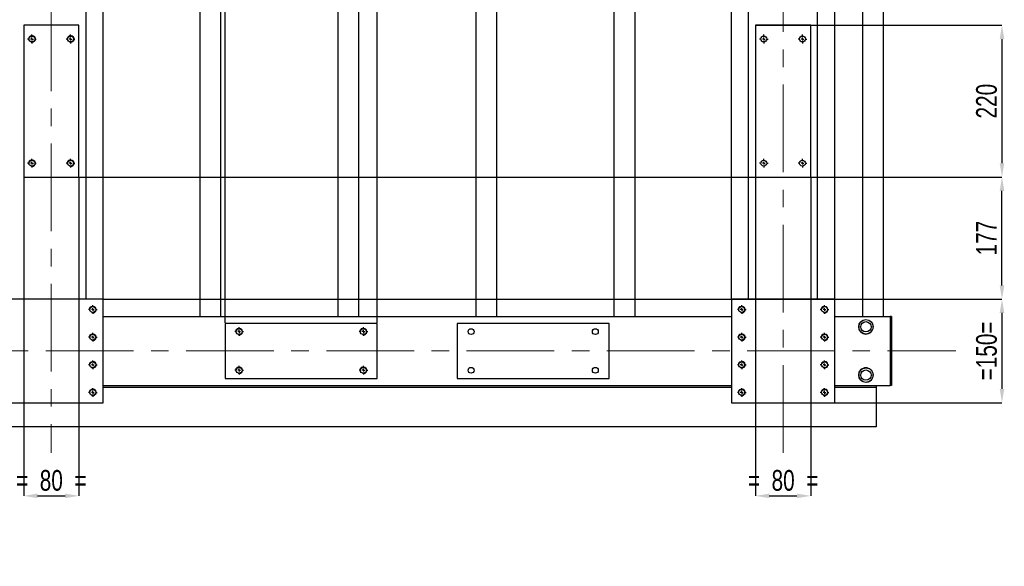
# Model space of a CAD drawing. Header units: millimetres. Extents: x 5 to 589, y 5 to 415.
# Tile 6 of 12: x 341 to 483, y 120 to 199. Entities that reach past the tile are written whole.
import ezdxf

# ---------------------------------------------------------------- set-up
doc = ezdxf.new("R2010")
doc.units = ezdxf.units.MM
doc.header["$PDSIZE"] = -1
doc.linetypes.add('CENTERX2', pattern=[20.32, 12.7, -2.54, 2.54, -2.54])
doc.layers.add('COTES', color=1, linetype='Continuous')
doc.layers.add('TRAIT-MIXTES', color=3, linetype='CENTERX2')
doc.layers.add('TRAIT-FORT', color=4, linetype='Continuous', lineweight=25)
doc.styles.add('SLDTEXTSTYLE0', font='TXT', dxfattribs={"width": 0.75})
doc.dimstyles.new('SLDDIMSTYLE2', dxfattribs={"dimtxt": 3, "dimasz": 2, "dimexe": 0, "dimexo": 0.0625, "dimgap": 0.75, "dimtad": 1, "dimdec": 0, "dimlfac": 10, "dimrnd": 1e-09, "dimzin": 12, "dimdsep": 46, "dimtxsty": 'SLDTEXTSTYLE0', "dimsah": 1, "dimcen": 0.09, "dimadec": 0, "dimazin": 3, "dimtfac": 1, "dimtdec": 0, "dimtmove": 0, "dimatfit": 0, "dimfxl": 1, "dimfrac": 2, "dimtolj": 1, "dimtzin": 12, "dimarcsym": 0})
doc.dimstyles.new('SLDDIMSTYLE3', dxfattribs={"dimtxt": 3, "dimasz": 2, "dimexe": 0, "dimexo": 0.0625, "dimgap": 0.75, "dimtad": 1, "dimdec": 0, "dimlfac": 10, "dimrnd": 1e-09, "dimzin": 12, "dimdsep": 46, "dimtxsty": 'SLDTEXTSTYLE0', "dimsah": 1, "dimcen": 0.09, "dimadec": 0, "dimazin": 3, "dimtfac": 1, "dimtdec": 0, "dimtofl": 0, "dimtmove": 0, "dimatfit": 3, "dimfxl": 1, "dimfrac": 2, "dimtolj": 1, "dimtzin": 12, "dimarcsym": 0})

# ---------------------------------------------------------------- blocks, each defined once
blk = doc.blocks.new('_D_2')
at = {"layer": 'COTES', "color": 0, "lineweight": -2, "transparency": 16777216}
for p, q in [((370.46, 155.46), (370.46, 264.9)), ((390.46, 264.9), (372.46, 264.9)), ((392.46, 155.46), (392.46, 264.9))]:
    blk.add_line(p, q, dxfattribs=at)
at = {"layer": 'COTES', "color": 0, "transparency": 16777216}
for points in [[(372.46, 265.23), (372.46, 264.57), (370.46, 264.9)], [(390.46, 265.23), (390.46, 264.57), (392.46, 264.9)]]:
    blk.add_solid(points, dxfattribs=at)
at = {"layer": 'Defpoints', "color": 0, "transparency": 16777216}
for p in [(370.46, 264.9), (370.46, 155.4), (392.46, 155.4)]:
    blk.add_point(p, dxfattribs=at)
at = {"layer": 'COTES', "color": 0, "transparency": 16777216, "insert": (381.46, 268.65), "char_height": 3, "attachment_point": 2, "style": 'SLDTEXTSTYLE0'}
blk.add_mtext('\\A1;220', dxfattribs=at)
blk = doc.blocks.new('_D_3')
at = {"layer": 'COTES', "color": 0, "lineweight": -2, "transparency": 16777216}
for p, q in [((337.76, 158.96), (337.76, 264.9)), ((350.76, 264.9), (339.76, 264.9)), ((352.76, 158.96), (352.76, 264.9))]:
    blk.add_line(p, q, dxfattribs=at)
at = {"layer": 'COTES', "color": 0, "transparency": 16777216}
for points in [[(339.76, 265.23), (339.76, 264.57), (337.76, 264.9)], [(350.76, 265.23), (350.76, 264.57), (352.76, 264.9)]]:
    blk.add_solid(points, dxfattribs=at)
at = {"layer": 'Defpoints', "color": 0, "transparency": 16777216}
for p in [(337.76, 264.9), (337.76, 158.9), (352.76, 158.9)]:
    blk.add_point(p, dxfattribs=at)
at = {"layer": 'COTES', "color": 0, "transparency": 16777216, "insert": (345.26, 268.65), "char_height": 3, "attachment_point": 2, "style": 'SLDTEXTSTYLE0'}
blk.add_mtext('\\A1;=150=', dxfattribs=at)
blk = doc.blocks.new('_D_4')
at = {"layer": 'COTES', "color": 0, "lineweight": -2, "transparency": 16777216}
for p, q in [((443.76, 158.96), (443.76, 264.9)), ((456.76, 264.9), (445.76, 264.9)), ((458.76, 158.96), (458.76, 264.9))]:
    blk.add_line(p, q, dxfattribs=at)
at = {"layer": 'COTES', "color": 0, "transparency": 16777216}
for points in [[(445.76, 265.23), (445.76, 264.57), (443.76, 264.9)], [(456.76, 265.23), (456.76, 264.57), (458.76, 264.9)]]:
    blk.add_solid(points, dxfattribs=at)
at = {"layer": 'Defpoints', "color": 0, "transparency": 16777216}
for p in [(443.76, 264.9), (443.76, 158.9), (458.76, 158.9)]:
    blk.add_point(p, dxfattribs=at)
at = {"layer": 'COTES', "color": 0, "transparency": 16777216, "insert": (451.26, 268.65), "char_height": 3, "attachment_point": 2, "style": 'SLDTEXTSTYLE0'}
blk.add_mtext('\\A1;=150=', dxfattribs=at)
blk = doc.blocks.new('_D_8')
at = {"layer": 'COTES', "color": 0, "lineweight": -2, "transparency": 16777216}
for p, q in [((443.83, 158.9), (482.96, 158.9)), ((482.96, 156.9), (482.96, 145.9)), ((443.83, 143.9), (482.96, 143.9))]:
    blk.add_line(p, q, dxfattribs=at)
at = {"layer": 'COTES', "color": 0, "transparency": 16777216}
for points in [[(482.63, 156.9), (483.3, 156.9), (482.96, 158.9)], [(482.63, 145.9), (483.3, 145.9), (482.96, 143.9)]]:
    blk.add_solid(points, dxfattribs=at)
at = {"layer": 'Defpoints', "color": 0, "transparency": 16777216}
for p in [(443.76, 158.9), (443.76, 143.9), (482.96, 143.9)]:
    blk.add_point(p, dxfattribs=at)
at = {"layer": 'COTES', "color": 0, "transparency": 16777216, "insert": (479.21, 151.4), "char_height": 3, "attachment_point": 2, "rotation": 90, "style": 'SLDTEXTSTYLE0'}
blk.add_mtext('\\A1;=150=', dxfattribs=at)
blk = doc.blocks.new('_D_9')
at = {"layer": 'COTES', "color": 0, "lineweight": -2, "transparency": 16777216}
for p, q in [((349.33, 176.6), (482.96, 176.6)), ((482.96, 160.9), (482.96, 174.6)), ((352.83, 158.9), (482.96, 158.9))]:
    blk.add_line(p, q, dxfattribs=at)
at = {"layer": 'COTES', "color": 0, "transparency": 16777216}
for points in [[(482.63, 174.6), (483.3, 174.6), (482.96, 176.6)], [(482.63, 160.9), (483.3, 160.9), (482.96, 158.9)]]:
    blk.add_solid(points, dxfattribs=at)
at = {"layer": 'Defpoints', "color": 0, "transparency": 16777216}
for p in [(349.26, 176.6), (482.96, 176.6), (352.76, 158.9)]:
    blk.add_point(p, dxfattribs=at)
at = {"layer": 'COTES', "color": 0, "transparency": 16777216, "insert": (479.21, 167.75), "char_height": 3, "attachment_point": 2, "rotation": 90, "style": 'SLDTEXTSTYLE0'}
blk.add_mtext('\\A1;177', dxfattribs=at)
blk = doc.blocks.new('_D_11')
at = {"layer": 'COTES', "color": 0, "lineweight": -2, "transparency": 16777216}
for p, q in [((447.33, 198.6), (482.96, 198.6)), ((482.96, 196.6), (482.96, 178.6)), ((447.33, 176.6), (482.96, 176.6))]:
    blk.add_line(p, q, dxfattribs=at)
at = {"layer": 'COTES', "color": 0, "transparency": 16777216}
for points in [[(482.63, 196.6), (483.3, 196.6), (482.96, 198.6)], [(482.63, 178.6), (483.3, 178.6), (482.96, 176.6)]]:
    blk.add_solid(points, dxfattribs=at)
at = {"layer": 'Defpoints', "color": 0, "transparency": 16777216}
for p in [(447.26, 198.6), (447.26, 176.6), (482.96, 176.6)]:
    blk.add_point(p, dxfattribs=at)
at = {"layer": 'COTES', "color": 0, "transparency": 16777216, "insert": (479.21, 187.6), "char_height": 3, "attachment_point": 2, "rotation": 90, "style": 'SLDTEXTSTYLE0'}
blk.add_mtext('\\A1;220', dxfattribs=at)
blk = doc.blocks.new('_D_14')
at = {"layer": 'COTES', "color": 0, "lineweight": -2, "transparency": 16777216}
for p, q in [((341.26, 176.54), (341.26, 130.4)), ((349.26, 176.54), (349.26, 130.4)), ((343.26, 130.4), (347.26, 130.4))]:
    blk.add_line(p, q, dxfattribs=at)
at = {"layer": 'COTES', "color": 0, "transparency": 16777216}
for points in [[(343.26, 130.73), (343.26, 130.07), (341.26, 130.4)], [(347.26, 130.73), (347.26, 130.07), (349.26, 130.4)]]:
    blk.add_solid(points, dxfattribs=at)
at = {"layer": 'Defpoints', "color": 0, "transparency": 16777216}
for p in [(341.26, 176.6), (349.26, 176.6), (349.26, 130.4)]:
    blk.add_point(p, dxfattribs=at)
at = {"layer": 'COTES', "color": 0, "transparency": 16777216, "insert": (345.26, 134.15), "char_height": 3, "attachment_point": 2, "style": 'SLDTEXTSTYLE0'}
blk.add_mtext('\\A1;=  80  =', dxfattribs=at)
blk = doc.blocks.new('_D_15')
at = {"layer": 'COTES', "color": 0, "lineweight": -2, "transparency": 16777216}
for p, q in [((447.26, 176.54), (447.26, 130.4)), ((455.26, 176.54), (455.26, 130.4)), ((449.26, 130.4), (453.26, 130.4))]:
    blk.add_line(p, q, dxfattribs=at)
at = {"layer": 'COTES', "color": 0, "transparency": 16777216}
for points in [[(449.26, 130.73), (449.26, 130.07), (447.26, 130.4)], [(453.26, 130.73), (453.26, 130.07), (455.26, 130.4)]]:
    blk.add_solid(points, dxfattribs=at)
at = {"layer": 'Defpoints', "color": 0, "transparency": 16777216}
for p in [(447.26, 176.6), (455.26, 176.6), (455.26, 130.4)]:
    blk.add_point(p, dxfattribs=at)
at = {"layer": 'COTES', "color": 0, "transparency": 16777216, "insert": (451.26, 134.15), "char_height": 3, "attachment_point": 2, "style": 'SLDTEXTSTYLE0'}
blk.add_mtext('\\A1;=  80  =', dxfattribs=at)
blk = doc.blocks.new('SW_CENTERMARKSYMBOL_0')
at = {"layer": 'TRAIT-MIXTES', "color": 0}
for p, q in [((-0.4, 0), (-0.63, 0)), ((0, 0), (-0.2, 0)), ((0, 0.4), (0, 0.63)), ((0, 0), (0, 0.2)), ((0, 0), (0, -0.2)), ((0, 0), (0.2, 0)), ((0.4, 0), (0.63, 0)), ((0, -0.4), (0, -0.63))]:
    blk.add_line(p, q, dxfattribs=at)
blk = doc.blocks.new('SW_CENTERMARKSYMBOL_1')
at = {"layer": 'TRAIT-MIXTES', "color": 0}
for p, q in [((-0.4, 0), (-0.63, 0)), ((0, 0), (-0.2, 0)), ((0, 0.4), (0, 0.63)), ((0, 0), (0, 0.2)), ((0, 0), (0, -0.2)), ((0, 0), (0.2, 0)), ((0.4, 0), (0.63, 0)), ((0, -0.4), (0, -0.63))]:
    blk.add_line(p, q, dxfattribs=at)
blk = doc.blocks.new('SW_CENTERMARKSYMBOL_2')
at = {"layer": 'TRAIT-MIXTES', "color": 0}
for p, q in [((-0.4, 0), (-0.63, 0)), ((0, 0), (-0.2, 0)), ((0, 0.4), (0, 0.63)), ((0, 0), (0, 0.2)), ((0, 0), (0, -0.2)), ((0, 0), (0.2, 0)), ((0.4, 0), (0.63, 0)), ((0, -0.4), (0, -0.63))]:
    blk.add_line(p, q, dxfattribs=at)
blk = doc.blocks.new('SW_CENTERMARKSYMBOL_3')
at = {"layer": 'TRAIT-MIXTES', "color": 0}
for p, q in [((-0.4, 0), (-0.63, 0)), ((0, 0), (-0.2, 0)), ((0, 0.4), (0, 0.63)), ((0, 0), (0, 0.2)), ((0, 0), (0, -0.2)), ((0, 0), (0.2, 0)), ((0.4, 0), (0.63, 0)), ((0, -0.4), (0, -0.63))]:
    blk.add_line(p, q, dxfattribs=at)
blk = doc.blocks.new('SW_CENTERMARKSYMBOL_24')
at = {"layer": 'TRAIT-MIXTES', "color": 0}
for p, q in [((-0.4, 0), (-0.63, 0)), ((0, 0), (-0.2, 0)), ((0, 0.4), (0, 0.63)), ((0, 0), (0, 0.2)), ((0, 0), (0, -0.2)), ((0, 0), (0.2, 0)), ((0.4, 0), (0.63, 0)), ((0, -0.4), (0, -0.63))]:
    blk.add_line(p, q, dxfattribs=at)
blk = doc.blocks.new('SW_CENTERMARKSYMBOL_25')
at = {"layer": 'TRAIT-MIXTES', "color": 0}
for p, q in [((-0.4, 0), (-0.63, 0)), ((0, 0), (-0.2, 0)), ((0, 0.4), (0, 0.63)), ((0, 0), (0, 0.2)), ((0, 0), (0, -0.2)), ((0, 0), (0.2, 0)), ((0.4, 0), (0.63, 0)), ((0, -0.4), (0, -0.63))]:
    blk.add_line(p, q, dxfattribs=at)
blk = doc.blocks.new('SW_CENTERMARKSYMBOL_26')
at = {"layer": 'TRAIT-MIXTES', "color": 0}
for p, q in [((-0.4, 0), (-0.63, 0)), ((0, 0), (-0.2, 0)), ((0, 0.4), (0, 0.63)), ((0, 0), (0, 0.2)), ((0, 0), (0, -0.2)), ((0, 0), (0.2, 0)), ((0.4, 0), (0.63, 0)), ((0, -0.4), (0, -0.63))]:
    blk.add_line(p, q, dxfattribs=at)
blk = doc.blocks.new('SW_CENTERMARKSYMBOL_27')
at = {"layer": 'TRAIT-MIXTES', "color": 0}
for p, q in [((-0.4, 0), (-0.63, 0)), ((0, 0), (-0.2, 0)), ((0, 0.4), (0, 0.63)), ((0, 0), (0, 0.2)), ((0, 0), (0, -0.2)), ((0, 0), (0.2, 0)), ((0.4, 0), (0.63, 0)), ((0, -0.4), (0, -0.63))]:
    blk.add_line(p, q, dxfattribs=at)
blk = doc.blocks.new('SW_CENTERMARKSYMBOL_28')
at = {"layer": 'TRAIT-MIXTES', "color": 0}
for p, q in [((-0.4, 0), (-0.63, 0)), ((0, 0), (-0.2, 0)), ((0, 0.4), (0, 0.63)), ((0, 0), (0, 0.2)), ((0, 0), (0, -0.2)), ((0, 0), (0.2, 0)), ((0.4, 0), (0.63, 0)), ((0, -0.4), (0, -0.63))]:
    blk.add_line(p, q, dxfattribs=at)
blk = doc.blocks.new('SW_CENTERMARKSYMBOL_29')
at = {"layer": 'TRAIT-MIXTES', "color": 0}
for p, q in [((-0.4, 0), (-0.63, 0)), ((0, 0), (-0.2, 0)), ((0, 0.4), (0, 0.63)), ((0, 0), (0, 0.2)), ((0, 0), (0, -0.2)), ((0, 0), (0.2, 0)), ((0.4, 0), (0.63, 0)), ((0, -0.4), (0, -0.63))]:
    blk.add_line(p, q, dxfattribs=at)
blk = doc.blocks.new('SW_CENTERMARKSYMBOL_30')
at = {"layer": 'TRAIT-MIXTES', "color": 0}
for p, q in [((-0.4, 0), (-0.63, 0)), ((0, 0), (-0.2, 0)), ((0, 0.4), (0, 0.63)), ((0, 0), (0, 0.2)), ((0, 0), (0, -0.2)), ((0, 0), (0.2, 0)), ((0.4, 0), (0.63, 0)), ((0, -0.4), (0, -0.63))]:
    blk.add_line(p, q, dxfattribs=at)
blk = doc.blocks.new('SW_CENTERMARKSYMBOL_31')
at = {"layer": 'TRAIT-MIXTES', "color": 0}
for p, q in [((-0.4, 0), (-0.63, 0)), ((0, 0), (-0.2, 0)), ((0, 0.4), (0, 0.63)), ((0, 0), (0, 0.2)), ((0, 0), (0, -0.2)), ((0, 0), (0.2, 0)), ((0.4, 0), (0.63, 0)), ((0, -0.4), (0, -0.63))]:
    blk.add_line(p, q, dxfattribs=at)
blk = doc.blocks.new('SW_CENTERMARKSYMBOL_36')
at = {"layer": 'TRAIT-MIXTES', "color": 0}
for p, q in [((-0.4, 0), (-0.63, 0)), ((0, 0), (-0.2, 0)), ((0, 0.4), (0, 0.63)), ((0, 0), (0, 0.2)), ((0, 0), (0, -0.2)), ((0, 0), (0.2, 0)), ((0.4, 0), (0.63, 0)), ((0, -0.4), (0, -0.63))]:
    blk.add_line(p, q, dxfattribs=at)
blk = doc.blocks.new('SW_CENTERMARKSYMBOL_37')
at = {"layer": 'TRAIT-MIXTES', "color": 0}
for p, q in [((-0.4, 0), (-0.63, 0)), ((0, 0), (-0.2, 0)), ((0, 0.4), (0, 0.63)), ((0, 0), (0, 0.2)), ((0, 0), (0, -0.2)), ((0, 0), (0.2, 0)), ((0.4, 0), (0.63, 0)), ((0, -0.4), (0, -0.63))]:
    blk.add_line(p, q, dxfattribs=at)
blk = doc.blocks.new('SW_CENTERMARKSYMBOL_38')
at = {"layer": 'TRAIT-MIXTES', "color": 0}
for p, q in [((-0.4, 0), (-0.63, 0)), ((0, 0), (-0.2, 0)), ((0, 0.4), (0, 0.63)), ((0, 0), (0, 0.2)), ((0, 0), (0, -0.2)), ((0, 0), (0.2, 0)), ((0.4, 0), (0.63, 0)), ((0, -0.4), (0, -0.63))]:
    blk.add_line(p, q, dxfattribs=at)
blk = doc.blocks.new('SW_CENTERMARKSYMBOL_39')
at = {"layer": 'TRAIT-MIXTES', "color": 0}
for p, q in [((-0.4, 0), (-0.63, 0)), ((0, 0), (-0.2, 0)), ((0, 0.4), (0, 0.63)), ((0, 0), (0, 0.2)), ((0, 0), (0, -0.2)), ((0, 0), (0.2, 0)), ((0.4, 0), (0.63, 0)), ((0, -0.4), (0, -0.63))]:
    blk.add_line(p, q, dxfattribs=at)
blk = doc.blocks.new('SW_CENTERMARKSYMBOL_40')
at = {"layer": 'TRAIT-MIXTES', "color": 0}
for p, q in [((-0.4, 0), (-0.63, 0)), ((0, 0), (-0.2, 0)), ((0, 0.4), (0, 0.63)), ((0, 0), (0, 0.2)), ((0, 0), (0, -0.2)), ((0, 0), (0.2, 0)), ((0.4, 0), (0.63, 0)), ((0, -0.4), (0, -0.63))]:
    blk.add_line(p, q, dxfattribs=at)
blk = doc.blocks.new('SW_CENTERMARKSYMBOL_41')
at = {"layer": 'TRAIT-MIXTES', "color": 0}
for p, q in [((-0.4, 0), (-0.63, 0)), ((0, 0), (-0.2, 0)), ((0, 0.4), (0, 0.63)), ((0, 0), (0, 0.2)), ((0, 0), (0, -0.2)), ((0, 0), (0.2, 0)), ((0.4, 0), (0.63, 0)), ((0, -0.4), (0, -0.63))]:
    blk.add_line(p, q, dxfattribs=at)
blk = doc.blocks.new('SW_CENTERMARKSYMBOL_42')
at = {"layer": 'TRAIT-MIXTES', "color": 0}
for p, q in [((-0.4, 0), (-0.63, 0)), ((0, 0), (-0.2, 0)), ((0, 0.4), (0, 0.63)), ((0, 0), (0, 0.2)), ((0, 0), (0, -0.2)), ((0, 0), (0.2, 0)), ((0.4, 0), (0.63, 0)), ((0, -0.4), (0, -0.63))]:
    blk.add_line(p, q, dxfattribs=at)
blk = doc.blocks.new('SW_CENTERMARKSYMBOL_43')
at = {"layer": 'TRAIT-MIXTES', "color": 0}
for p, q in [((-0.4, 0), (-0.63, 0)), ((0, 0), (-0.2, 0)), ((0, 0.4), (0, 0.63)), ((0, 0), (0, 0.2)), ((0, 0), (0, -0.2)), ((0, 0), (0.2, 0)), ((0.4, 0), (0.63, 0)), ((0, -0.4), (0, -0.63))]:
    blk.add_line(p, q, dxfattribs=at)
blk = doc.blocks.new('SW_CENTERMARKSYMBOL_52')
at = {"layer": 'TRAIT-MIXTES', "color": 0}
for p, q in [((-0.4, 0), (-0.63, 0)), ((0, 0), (-0.2, 0)), ((0, 0.4), (0, 0.63)), ((0, 0), (0, 0.2)), ((0, 0), (0, -0.2)), ((0, 0), (0.2, 0)), ((0.4, 0), (0.63, 0)), ((0, -0.4), (0, -0.63))]:
    blk.add_line(p, q, dxfattribs=at)
blk = doc.blocks.new('SW_CENTERMARKSYMBOL_53')
at = {"layer": 'TRAIT-MIXTES', "color": 0}
for p, q in [((-0.4, 0), (-0.63, 0)), ((0, 0), (-0.2, 0)), ((0, 0.4), (0, 0.63)), ((0, 0), (0, 0.2)), ((0, 0), (0, -0.2)), ((0, 0), (0.2, 0)), ((0.4, 0), (0.63, 0)), ((0, -0.4), (0, -0.63))]:
    blk.add_line(p, q, dxfattribs=at)
blk = doc.blocks.new('SW_CENTERMARKSYMBOL_54')
at = {"layer": 'TRAIT-MIXTES', "color": 0}
for p, q in [((-0.4, 0), (-0.63, 0)), ((0, 0), (-0.2, 0)), ((0, 0.4), (0, 0.63)), ((0, 0), (0, 0.2)), ((0, 0), (0, -0.2)), ((0, 0), (0.2, 0)), ((0.4, 0), (0.63, 0)), ((0, -0.4), (0, -0.63))]:
    blk.add_line(p, q, dxfattribs=at)
blk = doc.blocks.new('SW_CENTERMARKSYMBOL_55')
at = {"layer": 'TRAIT-MIXTES', "color": 0}
for p, q in [((-0.4, 0), (-0.63, 0)), ((0, 0), (-0.2, 0)), ((0, 0.4), (0, 0.63)), ((0, 0), (0, 0.2)), ((0, 0), (0, -0.2)), ((0, 0), (0.2, 0)), ((0.4, 0), (0.63, 0)), ((0, -0.4), (0, -0.63))]:
    blk.add_line(p, q, dxfattribs=at)

msp = doc.modelspace()

# ---------------------------------------------------------------- linework, layer by layer
at = {"lineweight": 18}
for centre in [(342.46, 196.6), (348.06, 196.6), (342.46, 178.6), (348.06, 178.6), (351.26, 157.4), (445.26, 157.4), (457.26, 157.4), (372.46, 154.2), (390.46, 154.2), (351.26, 153.4), (445.26, 153.4), (457.26, 153.4), (351.26, 149.4), (445.26, 149.4), (457.26, 149.4), (372.46, 148.6), (390.46, 148.6), (351.26, 145.4), (445.26, 145.4), (457.26, 145.4)]:
    msp.add_arc(centre, 0.5, 255, 195, dxfattribs=at)
at = {"layer": 'TRAIT-FORT', "lineweight": 25}
for p, q in [((366.76, 242.4), (366.76, 156.4)), ((369.76, 242.4), (369.76, 156.4)), ((386.76, 242.4), (386.76, 156.4)), ((389.76, 242.4), (389.76, 156.4)), ((406.76, 242.4), (406.76, 156.4)), ((409.76, 242.4), (409.76, 156.4)), ((426.76, 242.4), (426.76, 156.4)), ((429.76, 242.4), (429.76, 156.4)), ((462.76, 242.4), (462.76, 156.4)), ((465.76, 242.4), (465.76, 156.4)), ((350.26, 239.9), (350.26, 158.9)), ((446.26, 158.9), (446.26, 239.9)), ((456.26, 158.9), (456.26, 239.9)), ((341.26, 198.6), (341.26, 176.6)), ((349.26, 198.6), (341.26, 198.6)), ((349.26, 176.6), (349.26, 198.6)), ((447.26, 198.6), (447.26, 176.6)), ((455.26, 198.6), (447.26, 198.6)), ((455.26, 176.6), (455.26, 198.6)), ((341.26, 176.6), (349.26, 176.6)), ((447.26, 176.6), (455.26, 176.6)), ((352.76, 158.9), (337.76, 158.9)), ((352.76, 143.9), (352.76, 158.9)), ((443.76, 158.9), (443.76, 143.9)), ((458.76, 158.9), (443.76, 158.9)), ((458.76, 143.9), (458.76, 158.9)), ((352.76, 156.4), (443.76, 156.4)), ((458.76, 156.4), (466.76, 156.4)), ((466.96, 156.4), (466.76, 156.4)), ((466.76, 156.4), (466.76, 155.6)), ((466.76, 155.6), (466.76, 147.2)), ((466.96, 156.4), (466.96, 155.6)), ((466.96, 155.6), (466.96, 147.2)), ((392.46, 155.4), (370.46, 155.4)), ((370.46, 155.4), (370.46, 147.4)), ((392.46, 147.4), (392.46, 155.4)), ((426.06, 155.4), (404.06, 155.4)), ((404.06, 155.4), (404.06, 147.4)), ((426.06, 147.4), (426.06, 155.4)), ((370.46, 147.4), (392.46, 147.4)), ((404.06, 147.4), (426.06, 147.4)), ((466.76, 147.2), (466.76, 146.4)), ((466.96, 147.2), (466.96, 146.4)), ((352.76, 146.4), (443.76, 146.4)), ((443.76, 146.1), (352.76, 146.1)), ((458.76, 146.4), (466.76, 146.4)), ((464.76, 146.1), (458.76, 146.1)), ((464.76, 146.4), (464.76, 146.1)), ((464.76, 146.1), (464.76, 145.8)), ((464.76, 145.8), (464.76, 140.4)), ((466.96, 146.4), (466.76, 146.4)), ((337.76, 143.9), (352.76, 143.9)), ((443.76, 143.9), (458.76, 143.9)), ((464.76, 140.4), (331.76, 140.4))]:
    msp.add_line(p, q, dxfattribs=at)
for centre, radius in [((342.46, 196.6), 0.425), ((348.06, 196.6), 0.425), ((448.46, 196.6), 0.425), ((454.06, 196.6), 0.425), ((342.46, 178.6), 0.425), ((348.06, 178.6), 0.425), ((448.46, 178.6), 0.425), ((454.06, 178.6), 0.425), ((351.26, 157.4), 0.425), ((445.26, 157.4), 0.425), ((457.26, 157.4), 0.425), ((463.26, 154.9), 1.05), ((463.26, 154.9), 0.75), ((372.46, 154.2), 0.425), ((390.46, 154.2), 0.425), ((406.06, 154.2), 0.425), ((424.06, 154.2), 0.425), ((351.26, 153.4), 0.425), ((445.26, 153.4), 0.425), ((457.26, 153.4), 0.425), ((351.26, 149.4), 0.425), ((445.26, 149.4), 0.425), ((457.26, 149.4), 0.425), ((372.46, 148.6), 0.425), ((390.46, 148.6), 0.425), ((406.06, 148.6), 0.425), ((424.06, 148.6), 0.425), ((463.26, 147.9), 1.05), ((463.26, 147.9), 0.75), ((351.26, 145.4), 0.425), ((445.26, 145.4), 0.425), ((457.26, 145.4), 0.425)]:
    msp.add_circle(centre, radius, dxfattribs=at)
for centre, start, end in [((463.26, 154.9), 138.1897, 41.8103), ((463.26, 147.9), 318.1897, 221.8103)]:
    msp.add_arc(centre, 1.05, start, end, dxfattribs=at)
for points, knots in [([(462.48, 155.6), (462.56, 155.69), (462.64, 155.77), (462.74, 155.81), (462.74, 155.81)], [0, 0, 0, 0, 0.9851577, 1, 1, 1, 1]), ([(463.9, 155.72), (463.93, 155.7), (463.99, 155.67), (464.03, 155.62), (464.05, 155.6)], [0, 0, 0, 0, 0.567286, 1, 1, 1, 1]), ([(462.83, 146.95), (462.82, 146.95), (462.77, 146.97), (462.67, 147.03), (462.56, 147.12), (462.5, 147.18), (462.48, 147.2)], [0, 0, 0, 0, 0.01289, 0.406621, 0.811435, 1, 1, 1, 1]), ([(464.05, 147.2), (464.01, 147.16), (463.93, 147.08), (463.79, 146.99), (463.64, 146.92), (463.48, 146.87), (463.36, 146.85), (463.29, 146.85), (463.28, 146.85)], [0, 0, 0, 0, 0.188293, 0.382495, 0.570538, 0.76327, 0.963583, 1, 1, 1, 1])]:
    msp.add_open_spline(points, degree=3, knots=knots, dxfattribs=at)
at = {"layer": 'TRAIT-MIXTES', "lineweight": 18}
for p, q in [((451.26, 136.66), (451.26, 258.22)), ((345.26, 242.4), (345.26, 136.66)), ((324.14, 151.4), (476.3, 151.4))]:
    msp.add_line(p, q, dxfattribs=at)

# ---------------------------------------------------------------- block references
at = {"layer": 'TRAIT-MIXTES'}
for name, p in [('SW_CENTERMARKSYMBOL_27', (342.46, 196.6)), ('SW_CENTERMARKSYMBOL_26', (348.06, 196.6)), ('SW_CENTERMARKSYMBOL_31', (448.46, 196.6)), ('SW_CENTERMARKSYMBOL_30', (454.06, 196.6)), ('SW_CENTERMARKSYMBOL_24', (342.46, 178.6)), ('SW_CENTERMARKSYMBOL_25', (348.06, 178.6)), ('SW_CENTERMARKSYMBOL_28', (448.46, 178.6)), ('SW_CENTERMARKSYMBOL_29', (454.06, 178.6)), ('SW_CENTERMARKSYMBOL_0', (351.26, 157.4)), ('SW_CENTERMARKSYMBOL_43', (445.26, 157.4)), ('SW_CENTERMARKSYMBOL_36', (457.26, 157.4)), ('SW_CENTERMARKSYMBOL_52', (372.46, 154.2)), ('SW_CENTERMARKSYMBOL_55', (390.46, 154.2)), ('SW_CENTERMARKSYMBOL_1', (351.26, 153.4)), ('SW_CENTERMARKSYMBOL_42', (445.26, 153.4)), ('SW_CENTERMARKSYMBOL_37', (457.26, 153.4)), ('SW_CENTERMARKSYMBOL_2', (351.26, 149.4)), ('SW_CENTERMARKSYMBOL_41', (445.26, 149.4)), ('SW_CENTERMARKSYMBOL_38', (457.26, 149.4)), ('SW_CENTERMARKSYMBOL_53', (372.46, 148.6)), ('SW_CENTERMARKSYMBOL_54', (390.46, 148.6)), ('SW_CENTERMARKSYMBOL_3', (351.26, 145.4)), ('SW_CENTERMARKSYMBOL_40', (445.26, 145.4)), ('SW_CENTERMARKSYMBOL_39', (457.26, 145.4))]:
    msp.add_blockref(name, p, dxfattribs=at)

# ---------------------------------------------------------------- dimensions: what is measured, and where the dimension line sits
at = {"layer": 'COTES'}
for base, p1, p2, text, dimstyle, picture, middle in [((337.76, 264.9), (352.76, 158.9), (337.76, 158.9), '=<>=', 'SLDDIMSTYLE3', '_D_3', (345.26, 264.9)), ((443.76, 264.9), (458.76, 158.9), (443.76, 158.9), '=<>=', 'SLDDIMSTYLE3', '_D_4', (451.26, 264.9)), ((349.26, 130.4), (341.26, 176.6), (349.26, 176.6), '=  <>  =', 'SLDDIMSTYLE2', '_D_14', (345.26, 130.4)), ((455.26, 130.4), (447.26, 176.6), (455.26, 176.6), '=  <>  =', 'SLDDIMSTYLE2', '_D_15', (451.26, 130.4))]:
    dim = msp.add_linear_dim(base=base, p1=p1, p2=p2, text=text, dimstyle=dimstyle, dxfattribs=at)
    dim.commit()
    dim.dimension.update_dxf_attribs({"geometry": picture, "text_midpoint": middle, "dimtype": 160})
dim = msp.add_linear_dim(base=(370.46, 264.9), p1=(392.46, 155.4), p2=(370.46, 155.4), dimstyle='SLDDIMSTYLE3', dxfattribs=at)
dim.commit()
dim.dimension.update_dxf_attribs({"geometry": '_D_2', "text_midpoint": (381.46, 264.9), "dimtype": 160})
for p1, p2, picture, middle in [((447.26, 198.6), (447.26, 176.6), '_D_11', (482.96, 187.6)), ((352.76, 158.9), (349.26, 176.6), '_D_9', (482.96, 167.75))]:
    dim = msp.add_linear_dim(base=(482.96, 176.6), p1=p1, p2=p2, angle=90, dimstyle='SLDDIMSTYLE3', dxfattribs=at)
    dim.commit()
    dim.dimension.update_dxf_attribs({"geometry": picture, "text_midpoint": middle, "dimtype": 160})
dim = msp.add_linear_dim(base=(482.96, 143.9), p1=(443.76, 158.9), p2=(443.76, 143.9), angle=90, text='=<>=', dimstyle='SLDDIMSTYLE3', dxfattribs=at)
dim.commit()
dim.dimension.update_dxf_attribs({"geometry": '_D_8', "text_midpoint": (482.96, 151.4), "dimtype": 160})

doc.saveas('drawing.dxf')
